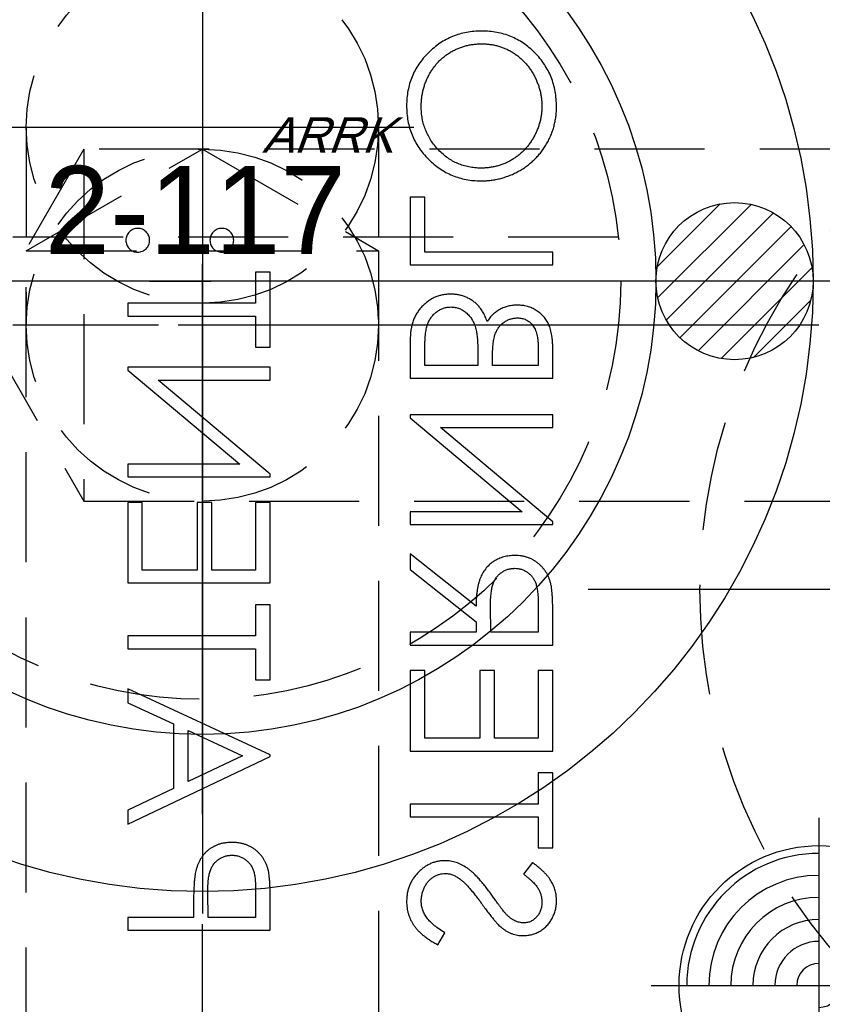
# Model space of a CAD drawing. Extents: x 2651 to 7771, y -1163 to 1075.
# Tile 209 of 256: x 4229 to 4247, y 303 to 326. Entities that reach past the tile are written whole.
import ezdxf

# ---------------------------------------------------------------- set-up
doc = ezdxf.new("R2010")
doc.units = 0
doc.header["$LTSCALE"] = 10
for name, pattern in [('CENTER', [2, 1.25, -0.25, 0.25, -0.25]), ('CNSCEN', [17, 15, -1, 0, -1]), ('CNSHID', [4, 3, -1]), ('HIDDEN', [0.375, 0.25, -0.125])]:
    doc.linetypes.add(name, pattern=pattern)
doc.layers.get('0').update_dxf_attribs({"linetype": 'CONTINUOUS'})
doc.layers.get('Defpoints').update_dxf_attribs({"linetype": 'CONTINUOUS'})
for name, color, linetype in [('1', 7, 'CONTINUOUS'), ('9', 3, 'CONTINUOUS'), ('CEN', 1, 'CENTER'), ('COOL', 150, 'HIDDEN'), ('DIM', 3, 'CONTINUOUS'), ('HIDDEN', 6, 'HIDDEN'), ('PIN', 3, 'CONTINUOUS'), ('TEXT', 4, 'CONTINUOUS'), ('WL1-HL', 4, 'CNSHID'), ('WOR1-CL', 1, 'CNSCEN'), ('WOR1-DL', 7, 'CONTINUOUS')]:
    doc.layers.add(name, color=color, linetype=linetype)
doc.styles.add('china', font='txt')
doc.styles.get("Standard").update_dxf_attribs({"font": 'romans.shx'})
doc.dimstyles.new('MM& INCH5', dxfattribs={"dimtxt": 5, "dimasz": 2.5, "dimexe": 1, "dimexo": 0.5, "dimtad": 0, "dimrnd": 1.38778e-17, "dimzin": 9, "dimdsep": 46, "dimtxsty": 'Standard', "dimblk": 'CLOSED', "dimcen": 0, "dimclrd": 3, "dimclre": 3, "dimclrt": 3, "dimazin": 2, "dimtfac": 0.75, "dimtofl": 0, "dimtmove": 0, "dimatfit": 3, "dimfxl": 0, "dimtolj": 1, "dimarcsym": 0})

# ---------------------------------------------------------------- blocks, each defined once
blk = doc.blocks.new('DSD')
at = {"layer": '1', "color": 7, "linetype": 'Continuous'}
for p, q in [((479.28, 502.071), (479.116, 501.797)), ((483.084, 501.739), (483.084, 501.103)), ((486.322, 501.739), (483.084, 501.739)), ((486.322, 501.448), (486.322, 501.739)), ((483.416, 501.448), (484.496, 501.448)), ((483.416, 500.856), (483.416, 501.448)), ((484.496, 501.448), (484.503, 500.881)), ((484.828, 501.216), (484.828, 501.448)), ((484.828, 501.448), (486.322, 501.448)), ((477.132, 500.202), (477.331, 500.465)), ((476.999, 499.87), (476.666, 499.87)), ((476.666, 499.87), (476.666, 498.168)), ((476.999, 499.164), (476.999, 499.87)), ((486.322, 499.33), (483.084, 497.794)), ((486.322, 499.013), (486.322, 499.33)), ((479.905, 499.164), (476.999, 499.164)), ((479.905, 498.874), (479.905, 499.164)), ((476.999, 498.168), (476.999, 498.874)), ((476.999, 498.874), (479.905, 498.874)), ((485.284, 498.521), (486.322, 499.013)), ((485.284, 497.053), (485.284, 498.521)), ((483.715, 497.777), (484.952, 498.363)), ((484.952, 498.363), (484.952, 497.206)), ((476.666, 498.168), (476.999, 498.168)), ((483.084, 497.794), (483.084, 497.753)), ((483.084, 497.753), (486.322, 496.258)), ((484.952, 497.206), (483.715, 497.777)), ((476.666, 497.67), (476.666, 495.843)), ((479.905, 497.67), (476.666, 497.67)), ((479.905, 495.843), (479.905, 497.67)), ((476.999, 495.843), (476.999, 497.379)), ((476.999, 497.379), (477.995, 497.379)), ((477.995, 497.379), (477.995, 495.843)), ((478.327, 495.843), (478.327, 497.379)), ((478.327, 497.379), (479.573, 497.379)), ((479.573, 497.379), (479.573, 495.843)), ((486.322, 496.574), (485.284, 497.053)), ((486.322, 496.258), (486.322, 496.574)), ((483.416, 496.05), (483.084, 496.05)), ((483.084, 496.05), (483.084, 494.348)), ((483.416, 495.345), (483.416, 496.05)), ((476.666, 495.843), (476.999, 495.843)), ((477.995, 495.843), (478.327, 495.843)), ((479.573, 495.843), (479.905, 495.843)), ((486.322, 495.345), (483.416, 495.345)), ((486.322, 495.054), (486.322, 495.345)), ((476.666, 495.262), (476.666, 494.613)), ((479.905, 495.262), (476.666, 495.262)), ((479.905, 494.971), (479.905, 495.262)), ((483.416, 494.348), (483.416, 495.054)), ((483.416, 495.054), (486.322, 495.054)), ((476.999, 494.971), (478.078, 494.971)), ((476.999, 494.364), (476.999, 494.971)), ((478.078, 494.971), (478.083, 494.378)), ((478.41, 494.735), (478.41, 494.971)), ((478.41, 494.971), (479.905, 494.971)), ((479.905, 493.545), (478.41, 494.735)), ((478.41, 494.375), (479.905, 493.186)), ((483.084, 494.348), (483.416, 494.348)), ((483.084, 493.85), (483.084, 492.023)), ((486.322, 493.85), (483.084, 493.85)), ((486.322, 492.023), (486.322, 493.85)), ((479.905, 493.186), (479.905, 493.545)), ((483.416, 492.023), (483.416, 493.559)), ((483.416, 493.559), (484.413, 493.559)), ((484.413, 493.559), (484.413, 492.023)), ((484.745, 492.023), (484.745, 493.559)), ((484.745, 493.559), (485.99, 493.559)), ((485.99, 493.559), (485.99, 492.023)), ((479.905, 492.521), (476.666, 492.521)), ((476.666, 492.521), (476.666, 492.46)), ((476.666, 492.46), (479.215, 490.321)), ((479.905, 492.231), (479.905, 492.521)), ((479.905, 490.096), (477.362, 492.231)), ((477.362, 492.231), (479.905, 492.231)), ((483.084, 492.023), (483.416, 492.023)), ((484.413, 492.023), (484.745, 492.023)), ((485.99, 492.023), (486.322, 492.023)), ((486.322, 491.442), (483.084, 491.442)), ((483.084, 491.442), (483.084, 491.381)), ((483.084, 491.381), (485.633, 489.241)), ((486.322, 491.151), (486.322, 491.442)), ((486.322, 489.017), (483.779, 491.151)), ((483.779, 491.151), (486.322, 491.151)), ((479.215, 490.321), (476.666, 490.321)), ((476.666, 490.321), (476.666, 490.03)), ((476.666, 490.03), (479.905, 490.03)), ((479.905, 490.03), (479.905, 490.096)), ((485.633, 489.241), (483.084, 489.241)), ((483.084, 489.241), (483.084, 488.951)), ((476.666, 489.2), (476.666, 488.568)), ((479.905, 489.2), (476.666, 489.2)), ((479.905, 488.324), (479.905, 489.2)), ((486.322, 488.951), (486.322, 489.017)), ((476.999, 488.909), (478.037, 488.909)), ((476.999, 488.515), (476.999, 488.909)), ((478.037, 488.909), (478.037, 488.714)), ((478.369, 488.909), (479.573, 488.909)), ((478.369, 488.716), (478.369, 488.909)), ((479.573, 488.909), (479.573, 488.495)), ((483.084, 488.951), (486.322, 488.951)), ((483.416, 488.494), (483.084, 488.494)), ((483.084, 488.494), (483.084, 486.792)), ((483.416, 487.788), (483.416, 488.494)), ((486.322, 487.788), (483.416, 487.788)), ((486.322, 487.497), (486.322, 487.788)), ((483.416, 486.792), (483.416, 487.497)), ((483.416, 487.497), (486.322, 487.497)), ((483.084, 486.792), (483.416, 486.792)), ((476.666, 486.626), (476.666, 486.335)), ((479.905, 486.626), (476.666, 486.626)), ((479.905, 485.089), (479.905, 486.626)), ((476.666, 486.335), (479.573, 486.335)), ((479.573, 486.335), (479.573, 485.089)), ((479.573, 485.089), (479.905, 485.089))]:
    blk.add_line(p, q, dxfattribs=at)
for points, knots in [([(479.988, 501.086), (479.988, 501.11), (479.987, 501.159), (479.978, 501.231), (479.967, 501.301), (479.948, 501.369), (479.925, 501.436), (479.897, 501.501), (479.864, 501.564), (479.826, 501.626), (479.781, 501.686), (479.729, 501.745), (479.672, 501.803), (479.607, 501.859), (479.535, 501.914), (479.456, 501.968), (479.371, 502.021), (479.311, 502.054), (479.28, 502.071)], [0, 0, 0, 0, 0.057208, 0.113696, 0.169178, 0.224159, 0.27872, 0.333794, 0.389241, 0.445822, 0.503704, 0.564294, 0.627975, 0.695038, 0.765373, 0.839611, 0.917538, 1, 1, 1, 1]), ([(477.339, 501.863), (477.305, 501.862), (477.237, 501.859), (477.138, 501.839), (477.044, 501.807), (476.954, 501.763), (476.873, 501.705), (476.798, 501.638), (476.736, 501.559), (476.681, 501.472), (476.638, 501.377), (476.606, 501.277), (476.587, 501.172), (476.585, 501.101), (476.583, 501.065)], [0, 0, 0, 0, 0.083785, 0.16578, 0.24628, 0.327461, 0.408797, 0.489715, 0.571376, 0.655523, 0.741019, 0.826547, 0.911989, 1, 1, 1, 1]), ([(477.832, 501.682), (477.813, 501.696), (477.776, 501.725), (477.717, 501.762), (477.657, 501.793), (477.596, 501.818), (477.533, 501.839), (477.47, 501.853), (477.405, 501.862), (477.361, 501.863), (477.339, 501.863)], [0, 0, 0, 0, 0.133507, 0.262559, 0.388264, 0.512667, 0.633722, 0.755394, 0.877553, 1, 1, 1, 1]), ([(479.116, 501.797), (479.159, 501.771), (479.24, 501.723), (479.351, 501.641), (479.445, 501.557), (479.521, 501.469), (479.582, 501.378), (479.624, 501.284), (479.651, 501.186), (479.654, 501.119), (479.656, 501.086)], [0, 0, 0, 0, 0.159004, 0.304646, 0.438547, 0.562322, 0.677433, 0.786897, 0.893611, 1, 1, 1, 1]), ([(476.916, 501.098), (476.917, 501.131), (476.919, 501.196), (476.942, 501.287), (476.98, 501.37), (477.032, 501.44), (477.093, 501.499), (477.165, 501.542), (477.243, 501.568), (477.298, 501.571), (477.326, 501.572)], [0, 0, 0, 0, 0.143073, 0.275903, 0.402371, 0.528414, 0.650356, 0.765895, 0.880774, 1, 1, 1, 1]), ([(477.326, 501.572), (477.343, 501.572), (477.378, 501.571), (477.429, 501.561), (477.48, 501.548), (477.531, 501.527), (477.582, 501.499), (477.635, 501.461), (477.69, 501.414), (477.725, 501.378), (477.744, 501.359)], [0, 0, 0, 0, 0.107285, 0.214746, 0.322939, 0.434116, 0.553412, 0.686073, 0.834256, 1, 1, 1, 1]), ([(478.273, 501.151), (478.248, 501.185), (478.202, 501.251), (478.133, 501.342), (478.07, 501.423), (478.013, 501.495), (477.96, 501.556), (477.914, 501.608), (477.872, 501.649), (477.844, 501.672), (477.832, 501.682)], [0, 0, 0, 0, 0.181535, 0.347082, 0.495568, 0.628357, 0.74552, 0.845831, 0.930782, 1, 1, 1, 1]), ([(477.744, 501.359), (477.75, 501.352), (477.765, 501.335), (477.79, 501.304), (477.82, 501.264), (477.858, 501.214), (477.901, 501.155), (477.95, 501.086), (478.007, 501.008), (478.046, 500.953), (478.066, 500.924)], [0, 0, 0, 0, 0.052594, 0.124952, 0.218094, 0.333502, 0.468789, 0.624938, 0.801683, 1, 1, 1, 1]), ([(477.331, 500.465), (477.31, 500.481), (477.271, 500.511), (477.216, 500.558), (477.165, 500.602), (477.122, 500.645), (477.082, 500.685), (477.048, 500.724), (477.02, 500.761), (476.99, 500.808), (476.959, 500.867), (476.934, 500.941), (476.919, 501.018), (476.917, 501.071), (476.916, 501.098)], [0, 0, 0, 0, 0.098469, 0.189629, 0.274184, 0.352183, 0.423199, 0.488551, 0.548473, 0.60144, 0.701198, 0.799592, 0.898545, 1, 1, 1, 1]), ([(478.789, 500.568), (478.771, 500.582), (478.732, 500.612), (478.674, 500.665), (478.614, 500.726), (478.55, 500.795), (478.485, 500.872), (478.416, 500.957), (478.345, 501.051), (478.297, 501.117), (478.273, 501.151)], [0, 0, 0, 0, 0.090279, 0.18953, 0.299198, 0.418926, 0.548376, 0.688136, 0.839084, 1, 1, 1, 1]), ([(483.084, 501.103), (483.084, 501.06), (483.084, 500.976), (483.087, 500.856), (483.091, 500.747), (483.096, 500.649), (483.102, 500.562), (483.11, 500.487), (483.119, 500.422), (483.128, 500.383), (483.133, 500.366)], [0, 0, 0, 0, 0.176956, 0.339055, 0.486318, 0.618781, 0.735619, 0.838742, 0.926457, 1, 1, 1, 1]), ([(484.775, 500.392), (484.779, 500.412), (484.788, 500.457), (484.799, 500.53), (484.808, 500.615), (484.815, 500.712), (484.82, 500.821), (484.825, 500.942), (484.828, 501.075), (484.828, 501.168), (484.828, 501.216)], [0, 0, 0, 0, 0.075173, 0.164746, 0.268017, 0.385912, 0.517789, 0.663691, 0.824413, 1, 1, 1, 1]), ([(476.583, 501.065), (476.585, 501.027), (476.587, 500.951), (476.61, 500.839), (476.648, 500.732), (476.691, 500.646), (476.733, 500.578), (476.772, 500.526), (476.817, 500.474), (476.868, 500.421), (476.925, 500.367), (476.988, 500.312), (477.057, 500.257), (477.106, 500.221), (477.132, 500.202)], [0, 0, 0, 0, 0.107233, 0.213252, 0.31883, 0.426794, 0.483646, 0.543604, 0.608308, 0.677127, 0.750686, 0.828713, 0.91219, 1, 1, 1, 1]), ([(478.066, 500.924), (478.092, 500.889), (478.142, 500.821), (478.216, 500.724), (478.289, 500.636), (478.359, 500.557), (478.427, 500.486), (478.494, 500.423), (478.558, 500.369), (478.64, 500.31), (478.74, 500.251), (478.863, 500.199), (478.987, 500.167), (479.07, 500.163), (479.112, 500.161)], [0, 0, 0, 0, 0.096972, 0.187773, 0.272396, 0.351321, 0.424335, 0.491909, 0.554233, 0.611268, 0.716348, 0.81454, 0.908495, 1, 1, 1, 1]), ([(479.656, 501.086), (479.655, 501.058), (479.653, 501.001), (479.638, 500.918), (479.615, 500.838), (479.582, 500.761), (479.542, 500.69), (479.494, 500.628), (479.439, 500.573), (479.379, 500.529), (479.314, 500.495), (479.247, 500.469), (479.177, 500.455), (479.131, 500.453), (479.107, 500.451)], [0, 0, 0, 0, 0.091264, 0.18093, 0.270088, 0.360156, 0.448343, 0.532666, 0.613834, 0.693982, 0.772716, 0.849335, 0.923967, 1, 1, 1, 1]), ([(479.112, 500.161), (479.141, 500.161), (479.198, 500.163), (479.283, 500.176), (479.365, 500.197), (479.443, 500.227), (479.52, 500.265), (479.592, 500.312), (479.662, 500.367), (479.728, 500.43), (479.789, 500.499), (479.842, 500.571), (479.887, 500.648), (479.924, 500.729), (479.953, 500.813), (479.973, 500.901), (479.986, 500.992), (479.987, 501.054), (479.988, 501.086)], [0, 0, 0, 0, 0.061484, 0.121775, 0.18092, 0.240256, 0.300114, 0.361146, 0.423501, 0.488669, 0.553954, 0.617581, 0.680238, 0.742187, 0.804663, 0.868259, 0.93302, 1, 1, 1, 1]), ([(484.503, 500.881), (484.503, 500.853), (484.503, 500.8), (484.499, 500.723), (484.495, 500.651), (484.489, 500.585), (484.48, 500.525), (484.471, 500.471), (484.458, 500.422), (484.441, 500.366), (484.411, 500.303), (484.368, 500.234), (484.314, 500.176), (484.252, 500.126), (484.184, 500.086), (484.111, 500.057), (484.033, 500.04), (483.981, 500.037), (483.954, 500.036)], [0, 0, 0, 0, 0.072538, 0.140034, 0.202496, 0.260575, 0.313228, 0.361583, 0.404878, 0.444127, 0.5164, 0.586507, 0.655085, 0.724384, 0.793974, 0.861638, 0.930111, 1, 1, 1, 1]), ([(483.954, 500.036), (483.928, 500.037), (483.876, 500.04), (483.8, 500.057), (483.728, 500.086), (483.66, 500.126), (483.599, 500.175), (483.546, 500.232), (483.503, 500.296), (483.476, 500.356), (483.459, 500.41), (483.447, 500.456), (483.437, 500.508), (483.43, 500.566), (483.423, 500.63), (483.419, 500.7), (483.416, 500.776), (483.416, 500.828), (483.416, 500.856)], [0, 0, 0, 0, 0.070044, 0.139238, 0.208197, 0.279173, 0.349987, 0.418354, 0.48761, 0.557411, 0.59533, 0.637964, 0.685913, 0.738185, 0.796103, 0.858517, 0.926658, 1, 1, 1, 1]), ([(479.107, 500.451), (479.08, 500.453), (479.025, 500.456), (478.944, 500.479), (478.864, 500.516), (478.815, 500.55), (478.789, 500.568)], [0, 0, 0, 0, 0.234723, 0.477158, 0.728556, 1, 1, 1, 1]), ([(483.133, 500.366), (483.139, 500.343), (483.151, 500.299), (483.175, 500.235), (483.204, 500.175), (483.237, 500.117), (483.275, 500.063), (483.317, 500.011), (483.364, 499.963), (483.415, 499.919), (483.47, 499.878), (483.529, 499.842), (483.591, 499.813), (483.657, 499.788), (483.726, 499.769), (483.798, 499.756), (483.874, 499.747), (483.926, 499.746), (483.953, 499.746)], [0, 0, 0, 0, 0.062481, 0.12349, 0.183411, 0.243153, 0.302127, 0.36171, 0.421842, 0.482932, 0.544552, 0.605681, 0.66768, 0.729984, 0.794551, 0.860346, 0.928907, 1, 1, 1, 1]), ([(483.953, 499.746), (483.979, 499.746), (484.031, 499.747), (484.108, 499.756), (484.18, 499.768), (484.25, 499.787), (484.315, 499.812), (484.377, 499.841), (484.436, 499.876), (484.49, 499.917), (484.541, 499.962), (484.588, 500.011), (484.63, 500.064), (484.668, 500.122), (484.701, 500.184), (484.73, 500.249), (484.755, 500.319), (484.768, 500.367), (484.775, 500.392)], [0, 0, 0, 0, 0.070119, 0.137192, 0.202016, 0.264631, 0.326117, 0.38601, 0.445812, 0.505298, 0.564633, 0.624283, 0.683902, 0.743953, 0.805388, 0.868388, 0.933084, 1, 1, 1, 1]), ([(476.666, 494.613), (476.667, 494.57), (476.667, 494.487), (476.668, 494.368), (476.673, 494.26), (476.677, 494.163), (476.684, 494.077), (476.69, 494.001), (476.699, 493.937), (476.707, 493.897), (476.711, 493.88)], [0, 0, 0, 0, 0.176258, 0.338434, 0.484822, 0.617158, 0.734698, 0.837385, 0.926372, 1, 1, 1, 1]), ([(477.532, 493.518), (477.506, 493.519), (477.454, 493.521), (477.379, 493.539), (477.307, 493.569), (477.241, 493.61), (477.18, 493.66), (477.128, 493.719), (477.085, 493.785), (477.058, 493.846), (477.041, 493.901), (477.029, 493.948), (477.02, 494.002), (477.012, 494.062), (477.006, 494.129), (477.001, 494.202), (476.999, 494.281), (476.999, 494.335), (476.999, 494.364)], [0, 0, 0, 0, 0.068814, 0.136365, 0.204019, 0.273064, 0.342913, 0.410965, 0.479169, 0.549308, 0.587652, 0.630647, 0.678879, 0.731934, 0.791111, 0.855283, 0.925086, 1, 1, 1, 1]), ([(478.083, 494.378), (478.083, 494.35), (478.083, 494.297), (478.079, 494.219), (478.075, 494.147), (478.068, 494.08), (478.06, 494.019), (478.05, 493.964), (478.038, 493.914), (478.019, 493.855), (477.989, 493.79), (477.946, 493.72), (477.892, 493.66), (477.83, 493.609), (477.762, 493.568), (477.688, 493.539), (477.611, 493.521), (477.559, 493.519), (477.532, 493.518)], [0, 0, 0, 0, 0.071668, 0.138913, 0.201185, 0.259124, 0.312255, 0.360682, 0.405086, 0.445102, 0.518778, 0.589462, 0.658462, 0.727283, 0.796322, 0.863175, 0.930949, 1, 1, 1, 1]), ([(477.533, 493.227), (477.576, 493.228), (477.66, 493.231), (477.782, 493.256), (477.896, 493.296), (478.002, 493.352), (478.097, 493.423), (478.181, 493.509), (478.251, 493.608), (478.299, 493.701), (478.33, 493.783), (478.352, 493.851), (478.369, 493.925), (478.384, 494.004), (478.395, 494.089), (478.404, 494.179), (478.409, 494.275), (478.41, 494.341), (478.41, 494.375)], [0, 0, 0, 0, 0.07878, 0.153721, 0.226714, 0.299191, 0.37119, 0.443006, 0.516689, 0.593217, 0.633873, 0.676989, 0.7229, 0.771959, 0.824211, 0.879379, 0.937948, 1, 1, 1, 1]), ([(476.711, 493.88), (476.716, 493.856), (476.728, 493.809), (476.752, 493.742), (476.781, 493.677), (476.814, 493.616), (476.853, 493.559), (476.896, 493.505), (476.943, 493.454), (476.996, 493.408), (477.051, 493.365), (477.111, 493.328), (477.173, 493.297), (477.239, 493.271), (477.308, 493.251), (477.38, 493.237), (477.455, 493.228), (477.507, 493.228), (477.533, 493.227)], [0, 0, 0, 0, 0.064217, 0.127064, 0.188745, 0.249132, 0.309453, 0.369827, 0.43065, 0.492352, 0.554072, 0.61569, 0.676798, 0.738439, 0.801317, 0.865185, 0.931641, 1, 1, 1, 1]), ([(476.666, 488.568), (476.667, 488.537), (476.667, 488.477), (476.672, 488.39), (476.678, 488.308), (476.689, 488.232), (476.702, 488.161), (476.717, 488.096), (476.736, 488.036), (476.765, 487.965), (476.809, 487.884), (476.874, 487.796), (476.953, 487.72), (477.042, 487.655), (477.14, 487.604), (477.245, 487.566), (477.355, 487.543), (477.431, 487.54), (477.469, 487.539)], [0, 0, 0, 0, 0.062594, 0.121323, 0.17668, 0.228365, 0.276868, 0.321879, 0.364099, 0.403356, 0.477968, 0.550535, 0.623584, 0.698175, 0.773354, 0.847281, 0.922818, 1, 1, 1, 1]), ([(478.037, 488.714), (478.036, 488.685), (478.036, 488.63), (478.033, 488.55), (478.028, 488.476), (478.022, 488.408), (478.013, 488.346), (478.002, 488.289), (477.99, 488.238), (477.97, 488.18), (477.94, 488.113), (477.895, 488.042), (477.84, 487.979), (477.777, 487.926), (477.708, 487.883), (477.633, 487.853), (477.555, 487.832), (477.502, 487.831), (477.475, 487.83)], [0, 0, 0, 0, 0.072301, 0.1397, 0.202289, 0.2606, 0.31319, 0.361739, 0.405706, 0.44554, 0.518832, 0.589778, 0.658867, 0.72843, 0.797283, 0.864815, 0.931364, 1, 1, 1, 1]), ([(478.407, 488.11), (478.404, 488.126), (478.397, 488.16), (478.39, 488.216), (478.383, 488.28), (478.378, 488.351), (478.373, 488.431), (478.371, 488.519), (478.369, 488.615), (478.369, 488.682), (478.369, 488.716)], [0, 0, 0, 0, 0.079306, 0.171953, 0.277057, 0.394731, 0.526177, 0.671345, 0.829285, 1, 1, 1, 1]), ([(477.475, 487.83), (477.457, 487.83), (477.422, 487.831), (477.37, 487.839), (477.322, 487.852), (477.276, 487.869), (477.234, 487.893), (477.194, 487.921), (477.158, 487.955), (477.124, 487.994), (477.095, 488.038), (477.068, 488.088), (477.047, 488.145), (477.029, 488.207), (477.016, 488.276), (477.005, 488.35), (477, 488.43), (476.999, 488.486), (476.999, 488.515)], [0, 0, 0, 0, 0.057003, 0.111818, 0.164402, 0.21587, 0.266841, 0.317479, 0.369902, 0.4234, 0.479718, 0.539241, 0.602431, 0.67103, 0.744485, 0.823454, 0.90874, 1, 1, 1, 1]), ([(479.573, 488.495), (479.572, 488.466), (479.572, 488.408), (479.57, 488.326), (479.564, 488.25), (479.556, 488.18), (479.548, 488.115), (479.536, 488.057), (479.523, 488.005), (479.502, 487.945), (479.47, 487.877), (479.422, 487.803), (479.364, 487.738), (479.297, 487.683), (479.225, 487.638), (479.148, 487.605), (479.068, 487.584), (479.013, 487.582), (478.986, 487.58)], [0, 0, 0, 0, 0.072502, 0.139739, 0.201795, 0.259822, 0.312206, 0.360773, 0.40454, 0.443698, 0.516841, 0.587874, 0.657965, 0.728969, 0.799308, 0.866636, 0.933116, 1, 1, 1, 1]), ([(478.986, 487.29), (479.017, 487.291), (479.08, 487.293), (479.171, 487.306), (479.258, 487.328), (479.342, 487.358), (479.422, 487.398), (479.499, 487.447), (479.571, 487.505), (479.64, 487.57), (479.702, 487.643), (479.757, 487.722), (479.802, 487.808), (479.84, 487.899), (479.869, 487.997), (479.89, 488.101), (479.903, 488.21), (479.904, 488.285), (479.905, 488.324)], [0, 0, 0, 0, 0.06116, 0.120335, 0.17818, 0.235235, 0.292683, 0.351186, 0.410457, 0.47172, 0.533761, 0.595739, 0.657888, 0.721295, 0.786823, 0.854686, 0.925478, 1, 1, 1, 1]), ([(477.469, 487.539), (477.505, 487.54), (477.575, 487.542), (477.678, 487.561), (477.776, 487.591), (477.868, 487.632), (477.953, 487.686), (478.032, 487.75), (478.1, 487.826), (478.138, 487.884), (478.158, 487.913)], [0, 0, 0, 0, 0.130569, 0.256581, 0.380552, 0.503623, 0.625739, 0.747549, 0.871766, 1, 1, 1, 1]), ([(478.158, 487.913), (478.172, 487.876), (478.199, 487.806), (478.247, 487.709), (478.299, 487.626), (478.356, 487.555), (478.417, 487.495), (478.483, 487.442), (478.556, 487.397), (478.634, 487.358), (478.717, 487.328), (478.803, 487.306), (478.893, 487.293), (478.955, 487.291), (478.986, 487.29)], [0, 0, 0, 0, 0.106057, 0.202914, 0.2903, 0.370223, 0.446384, 0.521397, 0.598291, 0.676142, 0.755529, 0.834887, 0.916646, 1, 1, 1, 1]), ([(478.986, 487.58), (478.969, 487.581), (478.935, 487.581), (478.885, 487.589), (478.836, 487.6), (478.79, 487.614), (478.745, 487.635), (478.702, 487.66), (478.66, 487.688), (478.607, 487.733), (478.546, 487.798), (478.486, 487.89), (478.438, 487.995), (478.418, 488.071), (478.407, 488.11)], [0, 0, 0, 0, 0.060287, 0.119602, 0.177503, 0.235143, 0.292133, 0.350871, 0.410098, 0.470732, 0.594829, 0.722579, 0.856691, 1, 1, 1, 1]), ([(484.184, 486.335), (484.166, 486.334), (484.131, 486.332), (484.081, 486.316), (484.034, 486.291), (483.993, 486.257), (483.958, 486.216), (483.933, 486.169), (483.917, 486.118), (483.915, 486.083), (483.914, 486.065)], [0, 0, 0, 0, 0.126257, 0.249407, 0.371465, 0.498805, 0.627129, 0.750535, 0.872218, 1, 1, 1, 1]), ([(484.454, 486.065), (484.453, 486.083), (484.451, 486.118), (484.436, 486.169), (484.411, 486.216), (484.377, 486.257), (484.336, 486.291), (484.289, 486.316), (484.238, 486.332), (484.202, 486.334), (484.184, 486.335)], [0, 0, 0, 0, 0.127574, 0.248624, 0.371829, 0.498962, 0.626095, 0.747954, 0.870903, 1, 1, 1, 1]), ([(486.094, 486.335), (486.076, 486.334), (486.04, 486.332), (485.989, 486.316), (485.943, 486.291), (485.902, 486.257), (485.867, 486.216), (485.842, 486.169), (485.827, 486.118), (485.825, 486.083), (485.824, 486.065)], [0, 0, 0, 0, 0.129097, 0.252046, 0.373905, 0.501038, 0.628171, 0.751376, 0.872426, 1, 1, 1, 1]), ([(486.364, 486.065), (486.363, 486.083), (486.361, 486.118), (486.345, 486.169), (486.32, 486.216), (486.286, 486.257), (486.244, 486.291), (486.198, 486.317), (486.147, 486.332), (486.112, 486.334), (486.094, 486.335)], [0, 0, 0, 0, 0.127757, 0.249414, 0.372796, 0.500111, 0.62861, 0.750643, 0.873768, 1, 1, 1, 1]), ([(483.914, 486.065), (483.915, 486.047), (483.918, 486.012), (483.932, 485.961), (483.958, 485.914), (483.992, 485.873), (484.033, 485.839), (484.079, 485.813), (484.13, 485.798), (484.166, 485.796), (484.184, 485.795)], [0, 0, 0, 0, 0.127519, 0.249986, 0.371792, 0.49887, 0.625948, 0.748492, 0.870959, 1, 1, 1, 1]), ([(484.184, 485.795), (484.202, 485.796), (484.238, 485.798), (484.29, 485.813), (484.335, 485.839), (484.377, 485.873), (484.411, 485.914), (484.437, 485.961), (484.451, 486.012), (484.453, 486.047), (484.454, 486.065)], [0, 0, 0, 0, 0.129041, 0.251508, 0.374052, 0.50113, 0.628208, 0.750014, 0.872481, 1, 1, 1, 1]), ([(485.824, 486.065), (485.825, 486.047), (485.827, 486.012), (485.842, 485.961), (485.867, 485.914), (485.902, 485.873), (485.943, 485.839), (485.989, 485.813), (486.04, 485.798), (486.076, 485.796), (486.094, 485.795)], [0, 0, 0, 0, 0.127519, 0.249986, 0.371792, 0.49887, 0.625948, 0.748492, 0.870959, 1, 1, 1, 1]), ([(486.094, 485.795), (486.112, 485.796), (486.147, 485.798), (486.198, 485.813), (486.244, 485.839), (486.286, 485.873), (486.32, 485.914), (486.346, 485.961), (486.361, 486.012), (486.363, 486.047), (486.364, 486.065)], [0, 0, 0, 0, 0.126178, 0.248821, 0.37154, 0.499984, 0.627244, 0.749226, 0.872298, 1, 1, 1, 1]), ([(478.3, 484.716), (478.261, 484.715), (478.185, 484.714), (478.071, 484.702), (477.959, 484.685), (477.85, 484.661), (477.742, 484.628), (477.637, 484.59), (477.534, 484.544), (477.433, 484.492), (477.336, 484.433), (477.245, 484.368), (477.158, 484.3), (477.078, 484.225), (477.002, 484.146), (476.932, 484.061), (476.867, 483.971), (476.808, 483.877), (476.755, 483.779), (476.71, 483.678), (476.67, 483.576), (476.639, 483.471), (476.614, 483.365), (476.597, 483.256), (476.585, 483.146), (476.584, 483.072), (476.583, 483.034)], [0, 0, 0, 0, 0.043209, 0.085873, 0.12812, 0.170152, 0.211918, 0.253753, 0.296006, 0.338443, 0.381015, 0.42282, 0.464089, 0.505126, 0.545975, 0.586985, 0.628339, 0.670084, 0.711992, 0.753039, 0.794049, 0.834886, 0.875498, 0.916547, 0.958004, 1, 1, 1, 1]), ([(479.988, 483.008), (479.987, 483.067), (479.984, 483.183), (479.96, 483.352), (479.922, 483.515), (479.867, 483.671), (479.798, 483.82), (479.712, 483.962), (479.611, 484.097), (479.496, 484.223), (479.371, 484.338), (479.237, 484.439), (479.097, 484.524), (478.95, 484.594), (478.797, 484.649), (478.637, 484.687), (478.47, 484.711), (478.357, 484.714), (478.3, 484.716)], [0, 0, 0, 0, 0.065819, 0.129747, 0.192072, 0.253459, 0.31457, 0.37628, 0.439026, 0.503267, 0.567493, 0.629705, 0.691, 0.751452, 0.812004, 0.87315, 0.935635, 1, 1, 1, 1]), ([(476.916, 483.02), (476.916, 483.051), (476.917, 483.112), (476.927, 483.203), (476.941, 483.292), (476.96, 483.381), (476.988, 483.468), (477.019, 483.554), (477.057, 483.639), (477.1, 483.722), (477.148, 483.802), (477.201, 483.878), (477.257, 483.95), (477.318, 484.017), (477.382, 484.079), (477.45, 484.138), (477.523, 484.191), (477.599, 484.24), (477.679, 484.283), (477.76, 484.322), (477.845, 484.353), (477.931, 484.379), (478.02, 484.4), (478.111, 484.414), (478.204, 484.424), (478.267, 484.425), (478.299, 484.425)], [0, 0, 0, 0, 0.042023, 0.083645, 0.124984, 0.166247, 0.207702, 0.249631, 0.291742, 0.334743, 0.37746, 0.419556, 0.461044, 0.502096, 0.542891, 0.583801, 0.624864, 0.666225, 0.707399, 0.748557, 0.789655, 0.83074, 0.87207, 0.913993, 0.956498, 1, 1, 1, 1]), ([(478.299, 484.425), (478.345, 484.424), (478.438, 484.422), (478.572, 484.401), (478.702, 484.37), (478.826, 484.324), (478.944, 484.266), (479.057, 484.195), (479.164, 484.11), (479.264, 484.014), (479.356, 483.91), (479.436, 483.798), (479.504, 483.682), (479.559, 483.559), (479.603, 483.432), (479.633, 483.299), (479.653, 483.161), (479.655, 483.067), (479.656, 483.02)], [0, 0, 0, 0, 0.064504, 0.126899, 0.187747, 0.24815, 0.308586, 0.369583, 0.431827, 0.49618, 0.560668, 0.623504, 0.68526, 0.746537, 0.808327, 0.870486, 0.934317, 1, 1, 1, 1]), ([(476.583, 483.034), (476.585, 482.974), (476.588, 482.856), (476.611, 482.683), (476.65, 482.518), (476.703, 482.359), (476.773, 482.209), (476.858, 482.066), (476.958, 481.93), (477.073, 481.804), (477.199, 481.689), (477.332, 481.587), (477.474, 481.502), (477.622, 481.432), (477.777, 481.377), (477.94, 481.34), (478.11, 481.315), (478.226, 481.312), (478.284, 481.311)], [0, 0, 0, 0, 0.06657, 0.130749, 0.193413, 0.254989, 0.316114, 0.377262, 0.439401, 0.502971, 0.566525, 0.628231, 0.689091, 0.749345, 0.81017, 0.87161, 0.934869, 1, 1, 1, 1]), ([(478.284, 481.602), (478.252, 481.602), (478.19, 481.603), (478.098, 481.613), (478.008, 481.627), (477.921, 481.647), (477.835, 481.673), (477.753, 481.705), (477.672, 481.742), (477.594, 481.786), (477.519, 481.834), (477.447, 481.888), (477.38, 481.946), (477.315, 482.009), (477.256, 482.076), (477.2, 482.149), (477.148, 482.226), (477.1, 482.307), (477.057, 482.391), (477.019, 482.477), (476.988, 482.565), (476.96, 482.653), (476.941, 482.743), (476.927, 482.834), (476.917, 482.927), (476.916, 482.989), (476.916, 483.02)], [0, 0, 0, 0, 0.042915, 0.08513, 0.126473, 0.167453, 0.207976, 0.248249, 0.28875, 0.32967, 0.370537, 0.411129, 0.451819, 0.492406, 0.533486, 0.575263, 0.617441, 0.660672, 0.70394, 0.746868, 0.789079, 0.831104, 0.873238, 0.915166, 0.957381, 1, 1, 1, 1]), ([(479.656, 483.02), (479.655, 482.988), (479.655, 482.924), (479.646, 482.83), (479.632, 482.737), (479.611, 482.646), (479.586, 482.557), (479.556, 482.47), (479.518, 482.385), (479.477, 482.301), (479.429, 482.221), (479.378, 482.145), (479.322, 482.074), (479.262, 482.007), (479.198, 481.945), (479.13, 481.887), (479.058, 481.834), (478.982, 481.786), (478.902, 481.742), (478.82, 481.705), (478.736, 481.673), (478.65, 481.647), (478.561, 481.627), (478.471, 481.613), (478.378, 481.603), (478.315, 481.602), (478.284, 481.602)], [0, 0, 0, 0, 0.043633, 0.086538, 0.129177, 0.171436, 0.213416, 0.255266, 0.297369, 0.339941, 0.382347, 0.423953, 0.464871, 0.505572, 0.546003, 0.586568, 0.627065, 0.668271, 0.709549, 0.750428, 0.791096, 0.832027, 0.873136, 0.914611, 0.956956, 1, 1, 1, 1]), ([(478.284, 481.311), (478.343, 481.312), (478.457, 481.315), (478.626, 481.34), (478.788, 481.378), (478.943, 481.432), (479.092, 481.501), (479.233, 481.587), (479.368, 481.688), (479.494, 481.803), (479.61, 481.928), (479.711, 482.063), (479.797, 482.203), (479.866, 482.351), (479.922, 482.506), (479.959, 482.667), (479.984, 482.835), (479.987, 482.95), (479.988, 483.008)], [0, 0, 0, 0, 0.065227, 0.128569, 0.19032, 0.251378, 0.312388, 0.373789, 0.436431, 0.500567, 0.564687, 0.627136, 0.688455, 0.749246, 0.810155, 0.871671, 0.934773, 1, 1, 1, 1])]:
    blk.add_open_spline(points, degree=3, knots=knots, dxfattribs=at)
blk = doc.blocks.new('A$C3FB17615')
at = {"layer": 'CEN'}
blk.add_line((-15.24, 0), (15.24, 0), dxfattribs=at)
at = {"layer": 'HIDDEN', "color": 110}
blk.add_circle((0, 0), 12.7, dxfattribs=at)
blk = doc.blocks.new('*D177')
at = {"layer": 'Defpoints', "color": 0}
for p in [(4171.684, 387.642), (4446.684, 319.642), (4473.321, 319.642)]:
    blk.add_point(p, dxfattribs=at)
at = {"layer": 'DIM', "color": 3, "lineweight": -2}
blk.add_line((4447.184, 319.642), (4473.321, 319.642), dxfattribs=at)
at = {"layer": 'DIM', "color": 3, "insert": (4494.184, 319.642), "char_height": 5, "attachment_point": 5}
blk.add_mtext('\\A1;68 [2.677]', dxfattribs=at)
blk = doc.blocks.new('_Closed')
at = {"color": 0, "linetype": 'ByBlock', "lineweight": -2}
for p, q in [((-1, 0.1667), (0, 0)), ((-1, 0.1667), (-1, -0.1667)), ((0, 0), (-1, -0.1667)), ((0, 0), (-1, 0))]:
    blk.add_line(p, q, dxfattribs=at)
blk = doc.blocks.new('*D178')
at = {"layer": 'Defpoints', "color": 0}
for p in [(4171.684, 387.642), (4446.684, 255.642), (4473.321, 255.642)]:
    blk.add_point(p, dxfattribs=at)
at = {"layer": 'DIM', "color": 3, "lineweight": -2}
blk.add_line((4447.184, 255.642), (4473.321, 255.642), dxfattribs=at)
at = {"layer": 'DIM', "color": 3, "insert": (4496.327, 255.642), "char_height": 5, "attachment_point": 5}
blk.add_mtext('\\A1;132 [5.197]', dxfattribs=at)
blk = doc.blocks.new('*D179')
at = {"layer": 'Defpoints', "color": 0}
for p in [(4171.684, 387.642), (4473.321, 263.642), (4381.212, 262.642)]:
    blk.add_point(p, dxfattribs=at)
at = {"layer": 'DIM', "color": 3, "lineweight": -2}
for p, q in [((4463.321, 262.642), (4468.321, 263.642)), ((4468.321, 263.642), (4473.321, 263.642)), ((4381.712, 262.642), (4463.321, 262.642))]:
    blk.add_line(p, q, dxfattribs=at)
at = {"layer": 'DIM', "color": 3, "insert": (4496.327, 263.642), "char_height": 5, "attachment_point": 5}
blk.add_mtext('\\A1;125 [4.921]', dxfattribs=at)
blk = doc.blocks.new('*D180')
at = {"layer": 'Defpoints', "color": 0}
for p in [(4171.684, 387.642), (4446.684, 212.642), (4473.321, 212.642)]:
    blk.add_point(p, dxfattribs=at)
at = {"layer": 'DIM', "color": 3, "lineweight": -2}
blk.add_line((4447.184, 212.642), (4473.321, 212.642), dxfattribs=at)
at = {"layer": 'DIM', "color": 3, "insert": (4493.946, 212.642), "char_height": 5, "attachment_point": 5}
blk.add_mtext('\\A1;175 [6.89]', dxfattribs=at)
blk = doc.blocks.new('*D181')
at = {"layer": 'Defpoints', "color": 0}
for p in [(4171.684, 387.642), (4446.684, 182.642), (4473.321, 182.642)]:
    blk.add_point(p, dxfattribs=at)
at = {"layer": 'DIM', "color": 3, "lineweight": -2}
blk.add_line((4447.184, 182.642), (4473.321, 182.642), dxfattribs=at)
at = {"layer": 'DIM', "color": 3, "insert": (4496.684, 182.642), "char_height": 5, "attachment_point": 5}
blk.add_mtext('\\A1;205 [8.071]', dxfattribs=at)
blk = doc.blocks.new('*D182')
at = {"layer": 'Defpoints', "color": 0}
for p in [(4171.684, 387.642), (4446.684, 162.642), (4473.321, 162.642)]:
    blk.add_point(p, dxfattribs=at)
at = {"layer": 'DIM', "color": 3, "lineweight": -2}
blk.add_line((4447.184, 162.642), (4473.321, 162.642), dxfattribs=at)
at = {"layer": 'DIM', "color": 3, "insert": (4496.684, 162.642), "char_height": 5, "attachment_point": 5}
blk.add_mtext('\\A1;225 [8.858]', dxfattribs=at)
blk = doc.blocks.new('*D183')
at = {"layer": 'Defpoints', "color": 0}
for p in [(4171.684, 387.642), (4446.684, 119.642), (4473.321, 119.642)]:
    blk.add_point(p, dxfattribs=at)
at = {"layer": 'DIM', "color": 3, "lineweight": -2}
blk.add_line((4447.184, 119.642), (4473.321, 119.642), dxfattribs=at)
at = {"layer": 'DIM', "color": 3, "insert": (4499.065, 119.642), "char_height": 5, "attachment_point": 5}
blk.add_mtext('\\A1;268 [10.551]', dxfattribs=at)
blk = doc.blocks.new('*D184')
at = {"layer": 'Defpoints', "color": 0}
for p in [(4171.684, 387.642), (4446.684, 12.642), (4473.321, 12.642)]:
    blk.add_point(p, dxfattribs=at)
at = {"layer": 'DIM', "color": 3, "lineweight": -2}
blk.add_line((4447.184, 12.642), (4473.321, 12.642), dxfattribs=at)
at = {"layer": 'DIM', "color": 3, "insert": (4499.065, 12.642), "char_height": 5, "attachment_point": 5}
blk.add_mtext('\\A1;375 [14.764]', dxfattribs=at)
blk = doc.blocks.new('*D185')
at = {"layer": 'Defpoints', "color": 0}
for p in [(4171.684, 387.642), (4446.684, 55.642), (4473.321, 55.642)]:
    blk.add_point(p, dxfattribs=at)
at = {"layer": 'DIM', "color": 3, "lineweight": -2}
blk.add_line((4447.184, 55.642), (4473.321, 55.642), dxfattribs=at)
at = {"layer": 'DIM', "color": 3, "insert": (4499.065, 55.642), "char_height": 5, "attachment_point": 5}
blk.add_mtext('\\A1;332 [13.071]', dxfattribs=at)
blk = doc.blocks.new('*D186')
at = {"layer": 'Defpoints', "color": 0}
for p in [(4171.684, 387.642), (4381.212, -22.358), (4473.321, -22.358)]:
    blk.add_point(p, dxfattribs=at)
at = {"layer": 'DIM', "color": 3, "lineweight": -2}
blk.add_line((4381.712, -22.358), (4473.321, -22.358), dxfattribs=at)
at = {"layer": 'DIM', "color": 3, "insert": (4499.065, -22.358), "char_height": 5, "attachment_point": 5}
blk.add_mtext('\\A1;410 [16.142]', dxfattribs=at)
blk = doc.blocks.new('*D187')
at = {"layer": 'Defpoints', "color": 0}
for p in [(4171.684, 387.642), (4274.104, -57.358), (4473.321, -57.358)]:
    blk.add_point(p, dxfattribs=at)
at = {"layer": 'DIM', "color": 3, "lineweight": -2}
blk.add_line((4274.604, -57.358), (4473.321, -57.358), dxfattribs=at)
at = {"layer": 'DIM', "color": 3, "insert": (4496.684, -57.358), "char_height": 5, "attachment_point": 5}
blk.add_mtext('\\A1;445 [17.52]', dxfattribs=at)
blk = doc.blocks.new('*D188')
at = {"layer": 'Defpoints', "color": 0}
for p in [(4171.684, 387.642), (4271.924, -104.358), (4473.321, -104.358)]:
    blk.add_point(p, dxfattribs=at)
at = {"layer": 'DIM', "color": 3, "lineweight": -2}
blk.add_line((4272.424, -104.358), (4473.321, -104.358), dxfattribs=at)
at = {"layer": 'DIM', "color": 3, "insert": (4496.684, -104.358), "char_height": 5, "attachment_point": 5}
blk.add_mtext('\\A1;492 [19.37]', dxfattribs=at)
blk = doc.blocks.new('*D189')
at = {"layer": 'Defpoints', "color": 0}
for p in [(4171.684, 387.642), (4285.884, -124.358), (4473.321, -124.358)]:
    blk.add_point(p, dxfattribs=at)
at = {"layer": 'DIM', "color": 3, "lineweight": -2}
blk.add_line((4286.384, -124.358), (4473.321, -124.358), dxfattribs=at)
at = {"layer": 'DIM', "color": 3, "insert": (4499.065, -124.358), "char_height": 5, "attachment_point": 5}
blk.add_mtext('\\A1;512 [20.157]', dxfattribs=at)
blk = doc.blocks.new('*D193')
at = {"layer": 'Defpoints', "color": 0}
for p in [(4171.684, 387.642), (4401.864, -82.358), (4473.321, -82.358)]:
    blk.add_point(p, dxfattribs=at)
at = {"layer": 'DIM', "color": 3, "lineweight": -2}
blk.add_line((4402.364, -82.358), (4473.321, -82.358), dxfattribs=at)
at = {"layer": 'DIM', "color": 3, "insert": (4499.065, -82.358), "char_height": 5, "attachment_point": 5}
blk.add_mtext('\\A1;470 [18.504]', dxfattribs=at)
blk = doc.blocks.new('*D199')
at = {"layer": 'Defpoints', "color": 0}
for p in [(4171.684, 387.642), (4256.684, -119.598), (4256.684, -149.953)]:
    blk.add_point(p, dxfattribs=at)
at = {"layer": 'DIM', "color": 3, "lineweight": -2}
blk.add_line((4256.684, -120.098), (4256.684, -149.953), dxfattribs=at)
at = {"layer": 'DIM', "color": 3, "insert": (4256.684, -170.935), "char_height": 5, "attachment_point": 5, "rotation": 90}
blk.add_mtext('\\A1;85 [3.346]', dxfattribs=at)
blk = doc.blocks.new('*D200')
at = {"layer": 'Defpoints', "color": 0}
for p in [(4171.684, 387.642), (4278.684, -131.558), (4278.684, -149.953)]:
    blk.add_point(p, dxfattribs=at)
at = {"layer": 'DIM', "color": 3, "lineweight": -2}
blk.add_line((4278.684, -132.058), (4278.684, -149.953), dxfattribs=at)
at = {"layer": 'DIM', "color": 3, "insert": (4278.684, -172.959), "char_height": 5, "attachment_point": 5, "rotation": 90}
blk.add_mtext('\\A1;107 [4.213]', dxfattribs=at)
blk = doc.blocks.new('*D201')
at = {"layer": 'Defpoints', "color": 0}
for p in [(4171.684, 387.642), (4296.684, -137.358), (4296.684, -149.953)]:
    blk.add_point(p, dxfattribs=at)
at = {"layer": 'DIM', "color": 3, "lineweight": -2}
blk.add_line((4296.684, -137.858), (4296.684, -149.953), dxfattribs=at)
at = {"layer": 'DIM', "color": 3, "insert": (4296.684, -172.959), "char_height": 5, "attachment_point": 5, "rotation": 90}
blk.add_mtext('\\A1;125 [4.921]', dxfattribs=at)
blk = doc.blocks.new('*D202')
at = {"layer": 'Defpoints', "color": 0}
for p in [(4171.684, 387.642), (4246.684, -84.778), (4246.684, -149.953)]:
    blk.add_point(p, dxfattribs=at)
at = {"layer": 'DIM', "color": 3, "lineweight": -2}
blk.add_line((4246.684, -85.278), (4246.684, -149.953), dxfattribs=at)
at = {"layer": 'DIM', "color": 3, "insert": (4246.684, -170.935), "char_height": 5, "attachment_point": 5, "rotation": 90}
blk.add_mtext('\\A1;75 [2.953]', dxfattribs=at)
blk = doc.blocks.new('*D203')
at = {"layer": 'Defpoints', "color": 0}
for p in [(4171.684, 387.642), (4368.684, -115.538), (4368.684, -149.953)]:
    blk.add_point(p, dxfattribs=at)
at = {"layer": 'DIM', "color": 3, "lineweight": -2}
blk.add_line((4368.684, -116.038), (4368.684, -149.953), dxfattribs=at)
at = {"layer": 'DIM', "color": 3, "insert": (4368.684, -172.959), "char_height": 5, "attachment_point": 5, "rotation": 90}
blk.add_mtext('\\A1;197 [7.756]', dxfattribs=at)
blk = doc.blocks.new('*X8')
at = {"color": 0}
for p, q in [((745.423, 286.51), (747.026, 288.113)), ((745.479, 285.86), (747.676, 288.057)), ((769.614, 286.66), (771.046, 288.092)), ((769.624, 285.963), (771.743, 288.082)), ((745.698, 285.371), (748.165, 287.838)), ((769.819, 285.451), (772.255, 287.887)), ((746.025, 284.992), (748.544, 287.51)), ((770.129, 285.053), (772.653, 287.577)), ((746.455, 284.714), (748.822, 287.081)), ((770.539, 284.757), (772.949, 287.167)), ((771.067, 284.578), (773.128, 286.639)), ((747.01, 284.562), (748.974, 286.526)), ((771.802, 284.605), (773.101, 285.904)), ((747.817, 284.662), (748.874, 285.719))]:
    blk.add_line(p, q, dxfattribs=at)
blk = doc.blocks.new('117')
at = {"layer": 'WL1-HL'}
for centre, radius in [((254.95, 1693.104), 13.87), ((254.95, 1693.104), 10.3), ((267.035, 1693.104), 1.785)]:
    blk.add_circle(centre, radius, dxfattribs=at)
at = {"layer": 'WOR1-CL'}
for p, q in [((254.95, 1707.474), (254.95, 1678.734)), ((269.32, 1693.104), (240.58, 1693.104))]:
    blk.add_line(p, q, dxfattribs=at)
at = {"layer": 'WL1-HL'}
blk.add_blockref('*X8', (-504.334, 1406.767), dxfattribs=at)
at = {"layer": '9', "style": 'china'}
blk.add_text('2-117', height=2, dxfattribs=at).set_placement((251.365, 1693.722))
at = {"layer": 'WOR1-DL', "style": 'china', "oblique": 20}
blk.add_text('ARRK', height=0.8, dxfattribs=at).set_placement((256.305, 1696.027))
blk = doc.blocks.new('A$C257357D5')
at = {"layer": 'COOL', "color": 1, "linetype": 'CENTER'}
for p, q in [((56.2, 35.5), (65.8, 35.5)), ((61, -60.106), (61, 35)), ((59.8, 32), (61.2, 32)), ((275, 31), (58.88, 31)), ((275, 31), (58.88, 31))]:
    blk.add_line(p, q, dxfattribs=at)
at = {"layer": 'COOL'}
for p, q in [((57, 35.5), (57, 31)), ((65, 35.5), (65, 31)), ((58.309, 35), (58.309, 27)), ((70.447, 33), (51.553, 33)), ((57, 32.691), (65, 32.691)), ((70.447, 31), (51.553, 31))]:
    blk.add_line(p, q, dxfattribs=at)
for points in [[(237.406, 35), (58.309, 35), (56, 31), (58.309, 27), (237.406, 27)], [(57, -49.388), (57, 32.691), (61, 35), (65, 32.691), (65, -49.388)]]:
    blk.add_lwpolyline(points, dxfattribs=at)
for centre, radius in [((61, 32), 9.5), ((61, 35.5), 4), ((61, 31), 4)]:
    blk.add_circle(centre, radius, dxfattribs=at)
blk.add_blockref('117', (-193.95, -1661.104), dxfattribs=at)
blk = doc.blocks.new('*U6', base_point=(965.4695, 1808.9548))
blk.add_circle((965.4695, 1808.9548), 0.5)
for radius, start, end in [(0.4724, 90, 180), (0.3937, 90, 180), (0.315, 90, 180), (0.2362, 90, 180), (0.1575, 90, 180), (0.0787, 90, 180), (0.0787, 270, 0), (0.1575, 270, 0), (0.2362, 270, 0), (0.315, 270, 0), (0.3937, 270, 0), (0.4724, 270, 0)]:
    blk.add_arc((965.4695, 1808.9548), radius, start, end)
at = {"layer": 'PIN'}
for p, q in [((965.4695, 1809.5548), (965.4695, 1808.3548)), ((964.8695, 1808.9548), (966.0695, 1808.9548))]:
    blk.add_line(p, q, dxfattribs=at)

msp = doc.modelspace()

# ---------------------------------------------------------------- block references
at = {"layer": 'DIM', "rotation": 180}
msp.add_blockref('DSD', (4717.309, 806.636), dxfattribs=at)
at = {"layer": 'DIM'}
msp.add_blockref('A$C257357D5', (4171.684, 287.642), dxfattribs=at)
at = {"layer": 'PIN', "xscale": 6.35, "yscale": 6.35, "zscale": 6.35}
msp.add_blockref('*U6', (4246.684, 303.642), dxfattribs=at)
at = {"layer": 'TEXT'}
msp.add_blockref('A$C3FB17615', (4256.684, 312.642), dxfattribs=at)

# ---------------------------------------------------------------- dimensions: what is measured, and where the dimension line sits
at = {"layer": 'DIM'}
for feature_location, offset, dtype, picture, middle in [((4446.684, 319.642), (26.637, 0), 0, '*D177', (4494.184, 319.642)), ((4446.684, 255.642), (26.637, 0), 0, '*D178', (4496.327, 255.642)), ((4381.212, 262.642), (92.109, 1), 0, '*D179', (4496.327, 263.642)), ((4446.684, 212.642), (26.637, 0), 0, '*D180', (4493.946, 212.642)), ((4446.684, 182.642), (26.637, 0), 0, '*D181', (4496.684, 182.642)), ((4446.684, 162.642), (26.637, 0), 0, '*D182', (4496.684, 162.642)), ((4446.684, 119.642), (26.637, 0), 0, '*D183', (4499.065, 119.642)), ((4446.684, 12.642), (26.637, 0), 0, '*D184', (4499.065, 12.642)), ((4446.684, 55.642), (26.637, 0), 0, '*D185', (4499.065, 55.642)), ((4381.212, -22.358), (92.109, 0), 0, '*D186', (4499.065, -22.358)), ((4274.104, -57.358), (199.217, 0), 0, '*D187', (4496.684, -57.358)), ((4271.924, -104.358), (201.397, 0), 0, '*D188', (4496.684, -104.358)), ((4285.884, -124.358), (187.437, 0), 0, '*D189', (4499.065, -124.358)), ((4401.864, -82.358), (71.457, 0), 0, '*D193', (4499.065, -82.358)), ((4256.684, -119.598), (0, -30.355), 1, '*D199', (4256.684, -170.935)), ((4278.684, -131.558), (0, -18.395), 1, '*D200', (4278.684, -172.959)), ((4296.684, -137.358), (0, -12.595), 1, '*D201', (4296.684, -172.959)), ((4246.684, -84.778), (0, -65.175), 1, '*D202', (4246.684, -170.935)), ((4368.684, -115.538), (0, -34.415), 1, '*D203', (4368.684, -172.959))]:
    dim = msp.add_ordinate_dim(feature_location=feature_location, offset=offset, dtype=dtype, origin=(4171.684, 387.642), dimstyle='MM& INCH5', dxfattribs=at)
    dim.commit()
    dim.dimension.update_dxf_attribs({"geometry": picture, "text_midpoint": middle})

doc.saveas('drawing.dxf')
